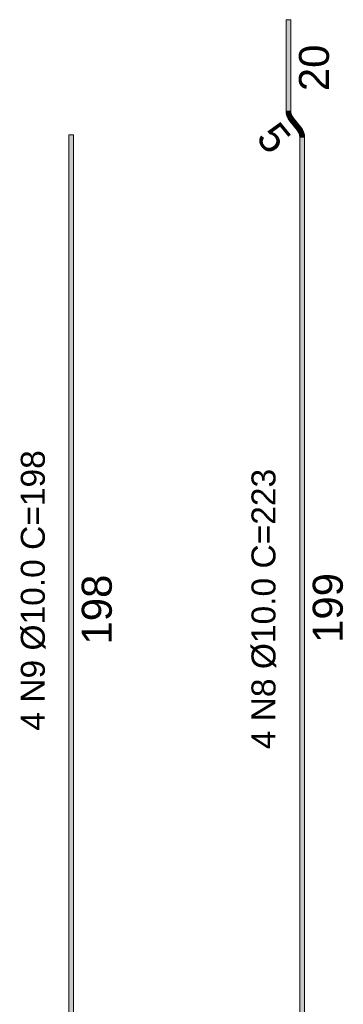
# Model space of a CAD drawing. Header units: centimetres. Extents: x -286 to 6967, y -466 to 803.
# Tile 26 of 73: x 3865 to 3932, y -213 to -8. Entities that reach past the tile are written whole.
import ezdxf

# ---------------------------------------------------------------- set-up
doc = ezdxf.new("R2010")
doc.units = ezdxf.units.CM
doc.layers.add('S-RBAR-IDEN', color=7, linetype='Continuous', lineweight=9)
doc.layers.add('S-RBAR-SYMB', color=7, linetype='Continuous', lineweight=9)
doc.styles.add('Arial_3', font='arial.ttf', dxfattribs={"height": 6.25})
doc.styles.add('Arial_4', font='arial.ttf', dxfattribs={"height": 4.999999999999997})

msp = doc.modelspace()

# ---------------------------------------------------------------- hatches: boundary and pattern name
at = {"layer": 'S-RBAR-SYMB', "lineweight": 5, "true_color": 0x7f7f7f}
for points in [[(3921.010558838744, -26.91916848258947), (3920.010558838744, -26.91916848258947), (3920.010558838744, -7.990178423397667), (3921.010558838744, -7.990178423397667)], [(3923.091339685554, -30.35448577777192), (3922.317427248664, -30.98777839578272), (3920.801865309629, -29.13569264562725), (3921.575777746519, -28.50240002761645)], [(3875.771658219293, -230), (3874.771658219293, -230), (3874.771658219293, -31.99999999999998), (3875.771658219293, -31.99999999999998)], [(3923.882646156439, -229.9999999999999), (3922.882646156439, -229.9999999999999), (3922.882646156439, -32.57100994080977), (3923.882646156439, -32.57100994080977)]]:
    msp.add_hatch(color=8, dxfattribs=at).paths.add_polyline_path(points)
h = msp.add_hatch(color=8, dxfattribs=at)
edge = h.paths.add_edge_path()
edge.add_line((3921.575777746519, -28.50240002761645), (3920.801865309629, -29.13569264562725))
edge.add_arc((3923.510558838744, -26.91916848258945), 3.499999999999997, 180.0000000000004, 219.2934658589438, ccw=False)
edge.add_line((3920.010558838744, -26.91916848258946), (3921.010558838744, -26.91916848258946))
edge.add_arc((3923.510558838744, -26.91916848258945), 2.500000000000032, 179.9999999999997, 219.2934658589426)
h = msp.add_hatch(color=8, dxfattribs=at)
edge = h.paths.add_edge_path()
edge.add_line((3922.882646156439, -32.57100994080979), (3923.882646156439, -32.57100994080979))
edge.add_arc((3920.382646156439, -32.57100994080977), 3.500000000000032, 359.9999999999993, 399.2934658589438)
edge.add_line((3923.091339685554, -30.35448577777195), (3922.317427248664, -30.98777839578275))
edge.add_arc((3920.382646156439, -32.57100994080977), 2.50000000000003, -6.252776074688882e-13, 39.29346585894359, ccw=False)

# ---------------------------------------------------------------- linework, layer by layer
at = {"layer": 'S-RBAR-SYMB'}
for p, q in [((3921.010558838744, -7.990178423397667), (3920.010558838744, -7.990178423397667)), ((3920.010558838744, -26.91916848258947), (3920.010558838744, -7.990178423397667)), ((3921.010558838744, -26.91916848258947), (3921.010558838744, -7.990178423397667)), ((3923.091339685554, -30.35448577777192), (3921.575777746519, -28.50240002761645)), ((3922.317427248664, -30.98777839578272), (3920.801865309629, -29.13569264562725)), ((3875.771658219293, -31.99999999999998), (3874.771658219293, -31.99999999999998)), ((3874.771658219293, -230), (3874.771658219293, -31.99999999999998)), ((3875.771658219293, -230), (3875.771658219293, -31.99999999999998)), ((3922.882646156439, -229.9999999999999), (3922.882646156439, -32.57100994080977)), ((3923.882646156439, -229.9999999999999), (3923.882646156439, -32.57100994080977))]:
    msp.add_line(p, q, dxfattribs=at)
for centre, radius, start, end in [((3923.510558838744, -26.91916848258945), 3.499999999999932, 180.0000000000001, 219.2934658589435), ((3923.510558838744, -26.91916848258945), 2.499999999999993, 179.9999999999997, 219.2934658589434), ((3920.382646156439, -32.57100994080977), 3.500000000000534, 359.9999999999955, 39.29346585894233), ((3920.382646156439, -32.57100994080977), 2.500000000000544, 359.9999999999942, 39.29346585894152)]:
    msp.add_arc(centre, radius, start, end, dxfattribs=at)

# ---------------------------------------------------------------- texts
at = {"layer": 'S-RBAR-IDEN', "char_height": 4.999999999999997, "width": 72.15187499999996, "attachment_point": 1, "rotation": 90, "style": 'Arial_4'}
for s, insert in [('4 N9 Ø10.0 C=198', (3864.774984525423, -156.1518916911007)), ('4 N8 Ø10.0 C=223', (3912.814472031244, -160.0303840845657))]:
    msp.add_mtext(s, dxfattribs=dict(at, insert=insert))
at = {"layer": 'S-RBAR-SYMB', "color": 1, "true_color": 0xff0000, "char_height": 6.25, "attachment_point": 1, "line_spacing_factor": 0.9417779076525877, "style": 'Arial_3'}
for s, insert, width, rotation in [('20', (3922.706809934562, -22.88642065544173), 11.5367793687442, 90), ('5', (3918.39384526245, -28.75499620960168), 5.7683896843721, 309.2934658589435), ('198', (3877.467909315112, -138.2104871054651), 17.3051690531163, 90), ('199', (3925.578897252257, -137.8712362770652), 17.3051690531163, 90)]:
    msp.add_mtext(s, dxfattribs=dict(at, insert=insert, width=width, rotation=rotation))

doc.saveas('drawing.dxf')
